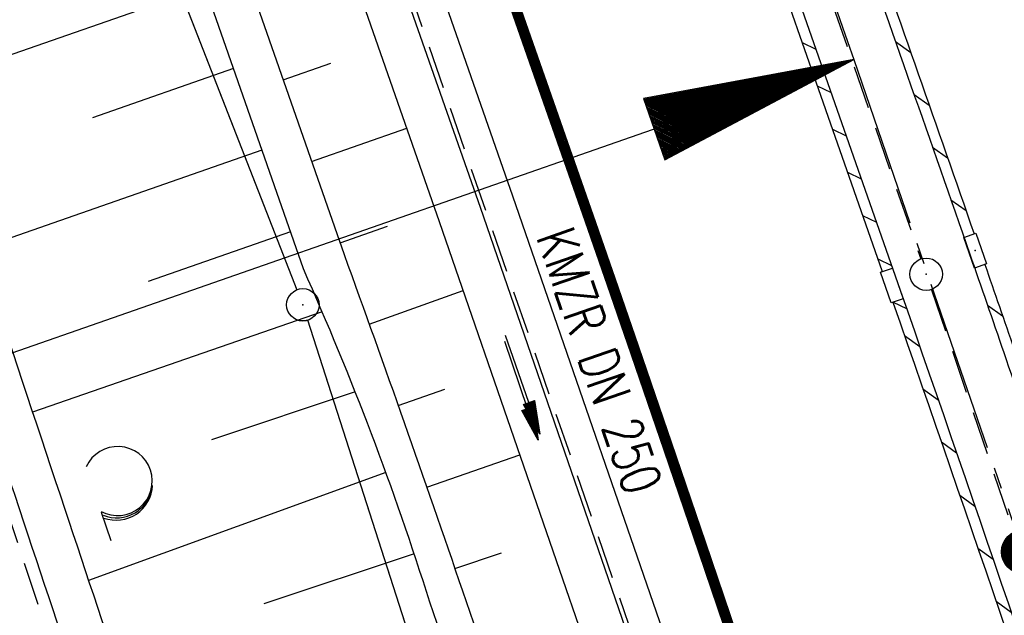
# Model space of a CAD drawing. Extents: x 446740 to 447511, y 442825 to 444215.
# Tile 12 of 94: x 447209 to 447254, y 443088 to 443116. Entities that reach past the tile are written whole.
import ezdxf
from ezdxf.enums import TextEntityAlignment as Align

# ---------------------------------------------------------------- set-up
doc = ezdxf.new("R2010")
doc.units = 0
doc.header["$LTSCALE"] = 2
doc.header["$MEASUREMENT"] = 0
for name, pattern in [('ACHSE', [5.5, 4, -0.5, 0.5, -0.5]), ('AUSGEZOGEN', [0]), ('GESTRICH-X2', [1.5, 1, -0.5])]:
    doc.linetypes.add(name, pattern=pattern)
doc.layers.get('0').update_dxf_attribs({"linetype": 'AUSGEZOGEN'})
for name, color, linetype in [('205-GRENZL-BAB', 7, 'AUSGEZOGEN'), ('205-GRENZP-BAB', 7, 'AUSGEZOGEN'), ('206-GRENZL-BAB', 7, 'AUSGEZOGEN'), ('206-GRENZP-BAB', 7, 'AUSGEZOGEN'), ('ACHSELEMENT', 1, 'AUSGEZOGEN'), ('ACHSETOP', 250, 'ACHSE'), ('BOESCHG', 250, 'AUSGEZOGEN'), ('FBRTOP', 250, 'AUSGEZOGEN'), ('HEKT_B', 250, 'CONTINUOUS'), ('KANAL', 7, 'GESTRICH-X2'), ('MULDE', 250, 'AUSGEZOGEN'), ('PFEIL', 7, 'CONTINUOUS'), ('PFEILTOP', 200, 'AUSGEZOGEN'), ('SCHLITZRINNE', 200, 'AUSGEZOGEN'), ('SCHSYMBOL', 200, 'AUSGEZOGEN'), ('TEXTO', 4, 'CONTINUOUS'), ('WALD', 8, 'AUSGEZOGEN'), ('WEG', 250, 'GESTRICH-X2')]:
    doc.layers.add(name, color=color, linetype=linetype)
doc.styles.add('ROMANS', font='romans.shx', dxfattribs={"width": 0.8})

# ---------------------------------------------------------------- blocks, each defined once
blk = doc.blocks.new('*X15')
at = {"color": 0}
for p, q in [((212.234, 257.394), (213.242, 258.402)), ((212.236, 257.466), (213.169, 258.4)), ((212.237, 257.326), (213.31, 258.399)), ((212.244, 257.262), (213.373, 258.392)), ((212.244, 257.545), (213.09, 258.391)), ((212.254, 257.202), (213.434, 258.381)), ((212.261, 257.633), (213.003, 258.375)), ((212.268, 257.145), (213.491, 258.368)), ((212.284, 257.09), (213.545, 258.351)), ((212.29, 257.732), (212.903, 258.346)), ((212.303, 257.038), (213.597, 258.333)), ((212.324, 256.988), (213.647, 258.312)), ((212.343, 257.856), (212.779, 258.293)), ((212.347, 256.941), (213.694, 258.288)), ((212.372, 256.895), (213.74, 258.263)), ((212.399, 256.852), (213.783, 258.236)), ((212.428, 256.81), (213.825, 258.207)), ((212.459, 256.77), (213.865, 258.176)), ((212.492, 256.732), (213.903, 258.143)), ((212.526, 256.696), (213.939, 258.109)), ((212.563, 256.662), (213.974, 258.073)), ((212.601, 256.629), (214.006, 258.035)), ((212.64, 256.598), (214.037, 257.995)), ((212.682, 256.569), (214.066, 257.953)), ((212.726, 256.542), (214.093, 257.91)), ((212.771, 256.517), (214.119, 257.864)), ((212.819, 256.493), (214.142, 257.817)), ((212.868, 256.472), (214.163, 257.767)), ((212.92, 256.454), (214.182, 257.715)), ((212.975, 256.437), (214.198, 257.661)), ((213.032, 256.424), (214.211, 257.603)), ((213.092, 256.414), (214.222, 257.543)), ((213.156, 256.407), (214.229, 257.479)), ((213.224, 256.404), (214.232, 257.412)), ((213.296, 256.406), (214.23, 257.339)), ((213.375, 256.414), (214.222, 257.26)), ((213.463, 256.43), (214.205, 257.173)), ((213.563, 256.46), (214.176, 257.073)), ((213.686, 256.512), (214.123, 256.949))]:
    blk.add_line(p, q, dxfattribs=at)
blk = doc.blocks.new('SRMAST2')
at = {"color": 0}
blk.add_circle((0, 0), 0.999, dxfattribs=at)
blk.add_point((0, 0), dxfattribs=at)
blk.add_blockref('*X15', (-213.233, -257.403))
blk = doc.blocks.new('*X34')
at = {"color": 0}
for p, q in [((770.548, 144.929), (770.659, 145.041)), ((770.561, 145.013), (770.65, 145.102)), ((770.573, 145.096), (770.64, 145.163)), ((770.586, 145.18), (770.631, 145.225)), ((770.599, 145.263), (770.622, 145.286)), ((770.446, 144.261), (770.734, 144.55)), ((770.458, 144.345), (770.725, 144.611)), ((770.471, 144.428), (770.716, 144.673)), ((770.484, 144.512), (770.706, 144.734)), ((770.497, 144.595), (770.697, 144.795)), ((770.509, 144.679), (770.687, 144.857)), ((770.522, 144.762), (770.678, 144.918)), ((770.535, 144.846), (770.669, 144.979)), ((770.356, 143.677), (770.8, 144.121)), ((770.369, 143.76), (770.791, 144.182)), ((770.382, 143.844), (770.781, 144.243)), ((770.394, 143.927), (770.772, 144.305)), ((770.407, 144.011), (770.762, 144.366)), ((770.42, 144.094), (770.753, 144.427)), ((770.433, 144.178), (770.744, 144.489)), ((770.267, 143.092), (770.866, 143.692)), ((770.279, 143.176), (770.856, 143.753)), ((770.292, 143.259), (770.847, 143.814)), ((770.305, 143.343), (770.838, 143.875)), ((770.318, 143.426), (770.828, 143.937)), ((770.331, 143.51), (770.819, 143.998)), ((770.343, 143.593), (770.809, 144.059)), ((770.164, 142.425), (770.941, 143.201)), ((770.177, 142.508), (770.931, 143.262)), ((770.19, 142.592), (770.922, 143.324)), ((770.203, 142.675), (770.913, 143.385)), ((770.215, 142.758), (770.903, 143.446)), ((770.228, 142.842), (770.894, 143.508)), ((770.241, 142.925), (770.884, 143.569)), ((770.254, 143.009), (770.875, 143.63)), ((770.075, 141.84), (771.006, 142.772)), ((770.088, 141.924), (770.997, 142.833)), ((770.1, 142.007), (770.988, 142.894)), ((770.113, 142.091), (770.978, 142.956)), ((770.126, 142.174), (770.969, 143.017)), ((770.139, 142.258), (770.96, 143.078)), ((770.152, 142.341), (770.95, 143.14)), ((769.973, 141.172), (771.082, 142.281)), ((769.985, 141.256), (771.072, 142.342)), ((769.998, 141.339), (771.063, 142.404)), ((770.011, 141.423), (771.053, 142.465)), ((770.024, 141.506), (771.044, 142.526)), ((770.037, 141.59), (771.035, 142.588)), ((770.049, 141.673), (771.025, 142.649)), ((770.062, 141.757), (771.016, 142.71)), ((769.883, 140.588), (771.147, 141.852)), ((769.896, 140.671), (771.138, 141.913)), ((769.909, 140.755), (771.129, 141.974)), ((769.922, 140.838), (771.119, 142.036)), ((769.934, 140.922), (771.11, 142.097)), ((769.947, 141.005), (771.1, 142.158)), ((769.96, 141.089), (771.091, 142.22)), ((769.781, 139.92), (771.222, 141.361)), ((769.794, 140.003), (771.213, 141.423)), ((769.807, 140.087), (771.204, 141.484)), ((769.819, 140.17), (771.194, 141.545)), ((769.832, 140.254), (771.185, 141.607)), ((769.845, 140.337), (771.175, 141.668)), ((769.858, 140.421), (771.166, 141.729)), ((769.87, 140.504), (771.157, 141.79)), ((769.692, 139.335), (771.288, 140.932)), ((769.704, 139.419), (771.279, 140.993)), ((769.717, 139.502), (771.269, 141.055)), ((769.73, 139.586), (771.26, 141.116)), ((769.743, 139.669), (771.251, 141.177)), ((769.755, 139.753), (771.241, 141.239)), ((769.768, 139.836), (771.232, 141.3)), ((769.589, 138.667), (771.363, 140.441)), ((769.602, 138.751), (771.354, 140.503)), ((769.615, 138.834), (771.344, 140.564)), ((769.628, 138.918), (771.335, 140.625)), ((769.64, 139.001), (771.326, 140.687)), ((769.653, 139.085), (771.316, 140.748)), ((769.666, 139.168), (771.307, 140.809)), ((769.679, 139.252), (771.297, 140.871)), ((769.5, 138.083), (771.429, 140.012)), ((769.513, 138.167), (771.419, 140.073)), ((769.525, 138.25), (771.41, 140.135)), ((769.538, 138.334), (771.401, 140.196)), ((769.551, 138.417), (771.391, 140.257)), ((769.564, 138.501), (771.382, 140.319)), ((769.577, 138.584), (771.373, 140.38)), ((769.41, 137.499), (771.495, 139.583)), ((769.423, 137.582), (771.485, 139.644)), ((769.436, 137.666), (771.476, 139.705)), ((769.449, 137.749), (771.466, 139.767)), ((769.462, 137.833), (771.457, 139.828)), ((769.474, 137.916), (771.448, 139.889)), ((769.487, 138), (771.438, 139.951)), ((769.308, 136.831), (771.57, 139.092)), ((769.321, 136.914), (771.56, 139.154)), ((769.334, 136.998), (771.551, 139.215)), ((769.347, 137.081), (771.542, 139.276)), ((769.359, 137.165), (771.532, 139.338)), ((769.372, 137.248), (771.523, 139.399)), ((769.385, 137.332), (771.513, 139.46)), ((769.398, 137.415), (771.504, 139.521)), ((769.219, 136.246), (771.635, 138.663)), ((769.232, 136.33), (771.626, 138.724)), ((769.244, 136.413), (771.617, 138.786)), ((769.257, 136.497), (771.607, 138.847)), ((769.27, 136.58), (771.598, 138.908)), ((769.283, 136.664), (771.588, 138.97)), ((769.295, 136.747), (771.579, 139.031)), ((769.116, 135.578), (771.71, 138.172)), ((769.129, 135.662), (771.701, 138.234)), ((769.142, 135.745), (771.692, 138.295)), ((769.155, 135.829), (771.682, 138.356)), ((769.168, 135.912), (771.673, 138.418)), ((769.18, 135.996), (771.664, 138.479)), ((769.193, 136.079), (771.654, 138.54)), ((769.206, 136.163), (771.645, 138.602)), ((769.158, 135.549), (771.72, 138.111)), ((769.229, 135.549), (771.729, 138.05)), ((769.299, 135.549), (771.739, 137.988)), ((769.37, 135.549), (771.748, 137.927)), ((769.441, 135.549), (771.757, 137.866)), ((769.511, 135.549), (771.767, 137.804)), ((769.582, 135.549), (771.776, 137.743)), ((769.653, 135.549), (771.786, 137.682)), ((769.724, 135.549), (771.795, 137.62)), ((769.794, 135.549), (771.804, 137.559)), ((769.865, 135.549), (771.814, 137.498)), ((769.936, 135.549), (771.823, 137.436)), ((770.006, 135.549), (771.832, 137.375)), ((770.077, 135.549), (771.842, 137.314)), ((770.148, 135.549), (771.851, 137.252)), ((770.218, 135.549), (771.861, 137.191)), ((770.289, 135.549), (771.87, 137.13)), ((770.36, 135.549), (771.879, 137.069)), ((770.431, 135.549), (771.889, 137.007)), ((770.501, 135.549), (771.898, 136.946)), ((770.572, 135.549), (771.908, 136.885)), ((770.643, 135.549), (771.917, 136.823)), ((770.713, 135.549), (771.926, 136.762)), ((770.784, 135.549), (771.936, 136.701)), ((770.855, 135.549), (771.945, 136.639)), ((770.926, 135.549), (771.955, 136.578)), ((770.996, 135.549), (771.964, 136.517)), ((771.067, 135.549), (771.973, 136.455)), ((771.138, 135.549), (771.983, 136.394)), ((771.208, 135.549), (771.992, 136.333)), ((771.279, 135.549), (772.001, 136.271)), ((771.35, 135.549), (772.011, 136.21)), ((771.421, 135.549), (772.02, 136.149)), ((771.491, 135.549), (772.03, 136.087)), ((771.562, 135.549), (772.039, 136.026)), ((771.633, 135.549), (772.048, 135.965)), ((771.703, 135.549), (772.058, 135.903)), ((771.774, 135.549), (772.067, 135.842)), ((771.845, 135.549), (772.077, 135.781)), ((771.916, 135.549), (772.086, 135.719)), ((771.986, 135.549), (772.095, 135.658)), ((772.057, 135.549), (772.105, 135.597))]:
    blk.add_line(p, q, dxfattribs=at)
blk = doc.blocks.new('ELPFEIL')
for p, q in [((0, 0), (-1.5, -9.8)), ((0, 0), (0, -70)), ((1.5, -9.8), (0, 0)), ((-1.5, -9.8), (1.5, -9.8))]:
    blk.add_line(p, q)
blk.add_blockref('*X34', (-770.612, -145.349))
blk = doc.blocks.new('30')
at = {"color": 0}
for p, q in [((-0.75, -0.29), (-0.75, 0.293)), ((-0.75, 0.293), (0.753, 0.293)), ((0.753, 0.293), (0.753, -0.29)), ((0.753, -0.29), (-0.75, -0.29))]:
    blk.add_line(p, q, dxfattribs=at)
blk.add_point((0, 0), dxfattribs=at)
blk = doc.blocks.new('PFEIL2')
at = {"color": 0}
for p, q in [((0.88, 0.002), (-2.401, -0.012)), ((0.881, -0.271), (0.879, 0.276)), ((0.879, 0.276), (2.429, 0.009)), ((0.911, 0.27), (0.879, 0.265)), ((0.965, 0.261), (0.879, 0.246)), ((1.019, 0.252), (0.879, 0.228)), ((1.073, 0.242), (0.879, 0.209)), ((1.127, 0.233), (0.879, 0.191)), ((1.181, 0.224), (0.879, 0.172)), ((1.235, 0.214), (0.879, 0.154)), ((1.289, 0.205), (0.879, 0.135)), ((1.343, 0.196), (0.879, 0.117)), ((1.397, 0.187), (0.879, 0.098)), ((1.451, 0.177), (0.879, 0.08)), ((1.505, 0.168), (0.879, 0.061)), ((1.559, 0.159), (0.88, 0.043)), ((1.613, 0.149), (0.88, 0.024)), ((1.668, 0.14), (0.88, 0.006)), ((1.722, 0.131), (0.88, -0.013)), ((1.776, 0.121), (0.88, -0.031)), ((1.83, 0.112), (0.88, -0.05)), ((1.884, 0.103), (0.88, -0.068)), ((1.938, 0.094), (0.88, -0.087)), ((1.992, 0.084), (0.88, -0.105)), ((2.046, 0.075), (0.88, -0.124)), ((2.1, 0.066), (0.88, -0.142)), ((2.154, 0.056), (0.88, -0.161)), ((2.208, 0.047), (0.88, -0.179)), ((2.262, 0.038), (0.881, -0.198)), ((2.316, 0.029), (0.881, -0.216)), ((2.37, 0.019), (0.881, -0.235)), ((2.424, 0.01), (0.881, -0.253)), ((2.429, 0.009), (0.881, -0.271))]:
    blk.add_line(p, q, dxfattribs=at)
blk = doc.blocks.new('GST')
at = {"color": 0}
blk.add_circle((0, 0), 0.75, dxfattribs=at)
blk.add_point((0, 0), dxfattribs=at)
blk = doc.blocks.new('LW')
at = {"color": 0}
blk.add_line((1.183, 0.003), (2.575, 0.003), dxfattribs=at)
for centre, radius, start, end in [((0.065, 1.189), 1.6, 312.7202, 226.7249), ((0.169, 1.08), 1.681, 321.1992, 68.9844), ((0.083, 1.129), 1.668, 319.2916, 65.2101)]:
    blk.add_arc(centre, radius, start, end, dxfattribs=at)

msp = doc.modelspace()

# ---------------------------------------------------------------- linework, layer by layer
at = {"layer": '205-GRENZL-BAB', "flags": 128}
for points in [[(447200.899, 443156.39), (447221.737, 443103.038)], [(447234.687, 443062.882), (447222.239, 443101.626)]]:
    msp.add_lwpolyline(points, dxfattribs=at)
at = {"layer": '206-GRENZL-BAB', "flags": 128}
for points in [[(447210.184, 443132.619), (447221.737, 443103.039)], [(447235.889, 443059.139), (447222.239, 443101.626)]]:
    msp.add_lwpolyline(points, dxfattribs=at)
at = {"layer": 'ACHSETOP', "color": 0}
msp.add_lwpolyline([(447106.843, 443515.68), (447123.36, 443468.487), (447156.394, 443374.1), (447181.169, 443303.311), (447222.461, 443185.328), (447230.72, 443161.731), (447238.978, 443138.135), (447247.236, 443114.538), (447247.528, 443113.706), (447255.359, 443090.895), (447263.187, 443067.152), (447270.721, 443043.315), (447277.958, 443019.385), (447284.898, 442995.368), (447291.539, 442971.266), (447297.882, 442947.084), (447303.923, 442922.826), (447309.664, 442898.494), (447310.775, 442893.509)], dxfattribs=at)
at = {"layer": 'BOESCHG'}
for p, q in [((447217.482, 443117.057), (447204.476, 443112.519)), ((447221.097, 443112.761), (447223.3, 443113.53)), ((447218.8, 443113.28), (447212.266, 443111)), ((447222.415, 443108.984), (447226.821, 443110.522)), ((447220.117, 443109.504), (447206.989, 443104.922)), ((447223.733, 443105.208), (447225.936, 443105.976)), ((447221.435, 443105.727), (447214.841, 443103.426)), ((447225.084, 443101.443), (447229.432, 443103.001)), ((447222.909, 443102.012), (447209.496, 443097.364)), ((447226.424, 443097.674), (447228.583, 443098.436)), ((447224.435, 443098.314), (447217.787, 443096.086)), ((447227.746, 443093.899), (447232.053, 443095.396)), ((447225.856, 443094.575), (447212.09, 443089.565)), ((447227.171, 443090.798), (447220.198, 443088.48)), ((447229.051, 443090.118), (447231.207, 443090.856))]:
    msp.add_line(p, q, dxfattribs=at)
msp.add_lwpolyline([(447195.194, 443184.179), (447199.234, 443175.142), (447207.447, 443151.622), (447215.74, 443128.114), (447223.924, 443104.663, -0.004891), (447229.405, 443089.084, -0.002808), (447232.063, 443081.229, -0.000037), (447239.7, 443058.237, -0.001301), (447239.903, 443057.621, -0.002008), (447243.835, 443045.402, -0.002152), (447247.406, 443033.981, -0.002234), (447251.022, 443022.05, -0.002262), (447254.487, 443010.237, -0.001175), (447258.09, 442997.633, -0.001315), (447261.25, 442986.365, -0.000966), (447264.687, 442973.89, -0.001041), (447267.831, 442962.298, -0.001473), (447270.727, 442951.404, -0.001332), (447273.863, 442939.337, -0.00205), (447277.015, 442926.861, -0.002062), (447280.08, 442914.292, -0.001507), (447282.676, 442903.312, -0.001262), (447285.707, 442890.162, -0.00045), (447286.848, 442885.134, -0.002089)], format="xyb", dxfattribs=at)
at = {"layer": 'BOESCHG', "flags": 128}
msp.add_lwpolyline([(447258.893, 442988.864, 0.000973), (447256.55, 442997.197, 0.001175), (447252.95, 443009.793, 0.002262), (447249.489, 443021.593, 0.002234), (447245.877, 443033.51, 0.002152), (447242.31, 443044.918, 0.002008), (447238.381, 443057.125, 0.001301), (447238.181, 443057.733, 0.000037), (447230.545, 443080.725, 0.002808), (447227.892, 443088.562, 0.029072), (447222.035, 443104.004), (447213.853, 443127.452), (447209.531, 443139.702)], format="xyb", dxfattribs=at)
at = {"layer": 'FBRTOP', "color": 0, "const_width": 0.5}
for points in [[(447118.971, 443523.408, 0), (447120.057, 443520.305, 0.000001), (447128.316, 443496.708, -0.000001), (447136.574, 443473.112), (447169.608, 443378.725), (447194.383, 443307.936), (447235.675, 443189.953, 0.000007), (447239.805, 443178.154, -0.000007), (447243.934, 443166.356), (447252.192, 443142.76, -0.000006), (447256.321, 443130.961, 0.000022), (447260.45, 443119.162, 0.000245), (447260.49, 443119.05, -0.000037), (447260.754, 443118.297, -0.001706), (447263.807, 443109.501, -0.001063), (447268.628, 443095.36, -0.001991), (447272.093, 443084.99, -0.001529), (447276.51, 443071.454, -0.001558), (447280.336, 443059.479, -0.001554), (447284.096, 443047.451, -0.001558)], [(447097.137, 443501.031, 0.000001), (447101.887, 443487.459, -0.000001), (447110.146, 443463.862), (447143.18, 443369.475), (447167.955, 443298.686), (447209.247, 443180.703, 0.000007), (447213.376, 443168.905, -0.000007), (447217.506, 443157.106), (447225.764, 443133.51, -0.000006), (447229.893, 443121.712, 0.000024), (447234.022, 443109.914, 0.00024), (447234.057, 443109.813, -0.000035), (447234.302, 443109.115, -0.001704), (447237.326, 443100.404, -0.001064), (447242.09, 443086.43, -0.001991), (447245.508, 443076.2, -0.001529), (447249.864, 443062.85, -0.001558), (447253.637, 443051.04, -0.001554)]]:
    msp.add_lwpolyline(points, format="xyb", dxfattribs=at)
at = {"layer": 'FBRTOP', "color": 0}
msp.add_lwpolyline([(447237.582, 443193.585), (447238.507, 443190.944, 0.000007), (447242.636, 443179.145, -0.000007), (447246.766, 443167.347), (447255.024, 443143.751, -0.000006), (447259.153, 443131.952, 0.000022), (447263.282, 443120.153, 0.000246), (447263.322, 443120.04, -0.000037), (447263.588, 443119.281, -0.001707), (447266.645, 443110.475, -0.001063), (447271.472, 443096.317, -0.001991), (447274.941, 443085.932, -0.001529), (447279.365, 443072.375, -0.001558), (447283.197, 443060.383, -0.001554), (447286.963, 443048.337, -0.001558)], format="xyb", dxfattribs=at)
at = {"layer": 'FBRTOP', "flags": 128}
for points in [[(447198.843, 443189.028), (447207.844, 443164.253), (447220.143, 443129.658), (447228.327, 443106.206), (447236.443, 443082.663), (447244.282, 443059.055), (447251.81, 443035.338), (447258.917, 443011.506), (447265.691, 442987.596), (447272.281, 442963.498), (447278.325, 442940.489), (447284.563, 442915.362), (447290.2, 442891.187), (447291.206, 442886.66)], [(447226.726, 443116.864), (447230.216, 443106.862), (447238.337, 443083.304), (447239.157, 443080.836)]]:
    msp.add_lwpolyline(points, dxfattribs=at)
at = {"layer": 'FBRTOP', "color": 0, "flags": 128}
msp.add_lwpolyline([(447215.053, 443154.91), (447215.246, 443154.359), (447223.54, 443130.851), (447231.728, 443107.386), (447239.853, 443083.817), (447247.706, 443060.167), (447255.251, 443036.397), (447262.374, 443012.511), (447269.159, 442988.561), (447275.758, 442964.43), (447281.813, 442941.38), (447288.063, 442916.204), (447293.71, 442891.986), (447294.628, 442887.857)], dxfattribs=at)
at = {"layer": 'KANAL'}
for p, q in [((447234.781, 443150.219), (447250.625, 443104.469)), ((447226.875, 443117.125), (447239.406, 443080.844)), ((447251.125, 443103.031), (447261.556, 443072.286))]:
    msp.add_line(p, q, dxfattribs=at)
at = {"layer": 'KANAL', "flags": 128}
msp.add_lwpolyline([(447251.125, 443103.031), (447261.556, 443072.286), (447266.594, 443057.438)], dxfattribs=at)
at = {"layer": 'MULDE'}
for points in [[(447173.836, 443205.708, 0.056796), (447172.554, 443202.98, 0.084772), (447172.237, 443200.977, 0.020512), (447172.405, 443197.82, 0.058419), (447172.638, 443196.731, 0.026341), (447174.119, 443193.027, -0.019994), (447176.131, 443188.175, -0.003559), (447187.127, 443157.665, -0.004373), (447195.684, 443132.689, -0.0006), (447202.101, 443113.333, 0.000551), (447209.09, 443092.245, 0.002082), (447221.348, 443055.899, -0.002529), (447231.416, 443025.959, -0.008794), (447237.59, 443006.122, -0.008127), (447243.541, 442984.443, -0.004225), (447247.021, 442970.417, -0.004006), (447250.448, 442955.565, -0.003703), (447255.356, 442932.688, -0.005007), (447258.69, 442915.708, -0.007345), (447262.271, 442894.749, 0.00885), (447265.258, 442877.578, 0.000482)], [(447242.074, 443193.591, 0.000972), (447252.316, 443163.426, 0.001949), (447257.507, 443148.429, 0.00032), (447272.003, 443107.149, -0.002235), (447274.061, 443101.216, -0.00296), (447277.35, 443091.407, -0.00123), (447285.057, 443067.768, -0.003052), (447294.508, 443037.91, -0.005458), (447299.512, 443021.111, -0.003333), (447303.036, 443008.476, -0.002073), (447308.477, 442988.116, -0.001662), (447316.443, 442957.393, -0.002782), (447321.042, 442938.982, -0.001969), (447325.7, 442919.548, -0.000724), (447330.203, 442900.308, -0.001341)], [(447198.731, 443129.865, -0.000492), (447203.996, 443113.971, 0.000551), (447210.986, 443092.879, 0.002082), (447223.247, 443056.526, -0.002526), (447233.324, 443026.559, -0.008795), (447239.51, 443006.684, -0.006023), (447243.999, 442990.598, -0.004226)]]:
    msp.add_lwpolyline(points, format="xyb", dxfattribs=at)
at = {"layer": 'SCHLITZRINNE'}
for p, q in [((447245.133, 443114.484), (447245.77, 443114.177)), ((447249.46, 443114.532), (447250.164, 443114.033)), ((447245.833, 443112.482), (447246.47, 443112.175)), ((447250.314, 443112.088), (447251.018, 443111.589)), ((447246.533, 443110.479), (447247.17, 443110.172)), ((447251.168, 443109.644), (447251.872, 443109.145)), ((447247.233, 443108.477), (447247.87, 443108.17)), ((447252.021, 443107.201), (447252.724, 443106.702)), ((447247.933, 443106.475), (447248.57, 443106.168)), ((447248.633, 443104.472), (447249.27, 443104.165)), ((447249.348, 443102.462), (447249.97, 443102.163)), ((447253.719, 443102.32), (447254.419, 443101.824)), ((447249.873, 443100.918), (447250.58, 443100.409)), ((447250.73, 443098.451), (447251.435, 443097.942)), ((447251.582, 443095.987), (447252.287, 443095.479)), ((447252.431, 443093.526), (447253.134, 443093.018)), ((447253.275, 443091.067), (447253.977, 443090.561)), ((447254.115, 443088.612), (447254.816, 443088.107))]:
    msp.add_line(p, q, dxfattribs=at)
at = {"layer": 'SCHLITZRINNE', "flags": 128}
for points in [[(447214.806, 443202.679), (447216.756, 443197.122), (447233.207, 443150.11), (447249.67, 443103.022)], [(447232.874, 443149.549), (447248.841, 443103.877)]]:
    msp.add_lwpolyline(points, dxfattribs=at)
at = {"layer": 'SCHLITZRINNE'}
for points in [[(447233.134, 443161.27, 0.000068), (447234.776, 443156.57, -0.000142), (447236.419, 443151.871, -0.000108), (447237.553, 443148.622, 0.000029), (447241.762, 443136.553, 0.000283), (447247.447, 443120.286, -0.000296), (447252.896, 443104.692, -0.001543), (447254.469, 443100.135, -0.000665), (447258.075, 443089.543, -0.002456), (447262.611, 443075.939, -0.001817), (447268.585, 443057.499, -0.001154), (447271.073, 443049.661, -0.001184)], [(447237.116, 443151.392, -0.000086), (447238.025, 443148.787, 0.000029), (447242.234, 443136.718, 0.000283), (447247.919, 443120.451, -0.000281), (447253.099, 443105.628, -0.001543)], [(447253.594, 443104.209, -0.001324), (447254.943, 443100.297, -0.000665), (447258.549, 443089.703, -0.002456), (447263.086, 443076.095, -0.001744), (447268.824, 443058.392, -0.001154)], [(447249.67, 443103.022, -0.003552), (447260.258, 443071.959, -0.006929), (447265.352, 443055.924, -0.000178), (447279.031, 443010.637, -0.003558), (447279.697, 443008.373, -0.002845), (447286.533, 442983.965, -0.00292), (447292.918, 442960.111, -0.002719), (447299.15, 442935.73, -0.002813), (447304.914, 442912.096, -0.00248), (447309.355, 442893.012, -0.003108)], [(447249.337, 443102.458, -0.003506), (447259.784, 443071.801, -0.006485), (447264.561, 443056.809, -0.000178)]]:
    msp.add_lwpolyline(points, format="xyb", dxfattribs=at)
at = {"layer": 'SCHSYMBOL'}
msp.add_lwpolyline([(447249.313, 443104.042), (447249.809, 443102.623), (447249.259, 443102.431), (447248.763, 443103.85)], close=True, dxfattribs=at)
at = {"layer": 'WEG'}
msp.add_lwpolyline([(447264.472, 442877.303), (447264.452, 442877.401), (447258.035, 442915.467), (447249.669, 442955.433), (447242.787, 442984.328), (447230.634, 443025.85), (447208.529, 443092.141), (447194.757, 443132.135), (447173.266, 443193.03)], dxfattribs=at)
msp.add_lwpolyline([(447170.692, 443191.56, -0.002789), (447177.101, 443174.458, -0.007752), (447179.276, 443168.258, -0.00073), (447190.617, 443134.091, 0.002753), (447193.663, 443125.037, 0.001185), (447203.655, 443096.094, -0.001526), (447211.394, 443073.625, -0.000716), (447214.789, 443063.622, -0.00041), (447220.679, 443046.142, -0.003796), (447225.982, 443029.955, -0.002798), (447232.886, 443007.9, -0.007746), (447237.169, 442993.132, -0.005798), (447242.355, 442973.256, -0.007221), (447247.411, 442951.582, -0.007499), (447251.663, 442930.577, -0.007442), (447254.736, 442912.662, 0.009353), (447257.235, 442898.415, 0.004562), (447261.743, 442876.348, -0.006069)], format="xyb", dxfattribs=at)

# ---------------------------------------------------------------- block references
at = {"layer": '205-GRENZP-BAB', "rotation": 289.2892292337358}
msp.add_blockref('GST', (447222.01, 443102.34), dxfattribs=at)
at = {"layer": '206-GRENZP-BAB', "rotation": 281.646770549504}
msp.add_blockref('GST', (447222.01, 443102.339), dxfattribs=at)
at = {"layer": 'ACHSELEMENT', "rotation": 289.2361902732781}
msp.add_blockref('ELPFEIL', (447247.528, 443113.706), dxfattribs=at)
at = {"layer": 'HEKT_B'}
msp.add_blockref('SRMAST2', (447255.359, 443090.895), dxfattribs=at)
at = {"layer": 'PFEIL', "rotation": 289.0285999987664}
msp.add_blockref('PFEIL2', (447232.193, 443098.648), dxfattribs=at)
at = {"layer": 'PFEILTOP', "rotation": 288.438155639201}
msp.add_blockref('PFEIL2', (447232.131, 443098.369), dxfattribs=at)
at = {"layer": 'SCHSYMBOL'}
for name, p, rotation in [('30', (447253.147, 443104.851), 289.217081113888), ('GST', (447250.878, 443103.756), 288.9908999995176)]:
    msp.add_blockref(name, p, dxfattribs=dict(at, rotation=rotation))
at = {"layer": 'WALD', "rotation": 288.6981324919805}
msp.add_blockref('LW', (447212.291, 443093.856), dxfattribs=at)

# ---------------------------------------------------------------- texts
at = {"layer": 'TEXTO', "style": 'ROMANS', "width": 0.75}
msp.add_text('KMZR DN 250', height=1.8, rotation=289.0286, dxfattribs=at).set_placement((447234.889, 443099.455), align=Align.CENTER)

doc.saveas('drawing.dxf')
